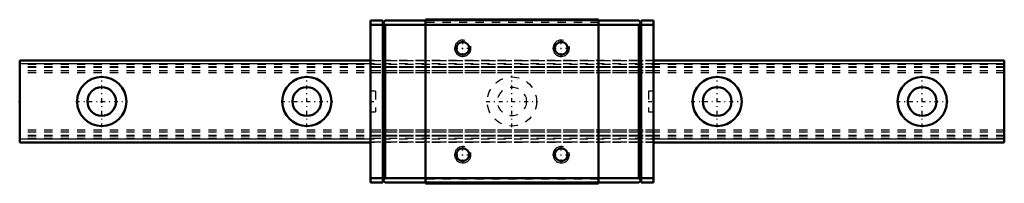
# Model space of a CAD drawing. Header units: millimetres. Extents: x -10 to 110, y -10 to 10.
import ezdxf

# ---------------------------------------------------------------- set-up
doc = ezdxf.new("R2010")
doc.units = ezdxf.units.MM
doc.linetypes.add('Center', pattern=[1.5, 0.45, -0.5, 0.05, -0.5])
doc.linetypes.add('Dashed', pattern=[2, 1, -1])
for name, color, linetype, lineweight in [('2d ConnectionPoints', 7, 'Continuous', 50), ('AM_0', 7, 'Continuous', 50), ('AM_4', 3, 'Continuous', 25), ('AM_5', 3, 'Continuous', 25), ('AM_7', 7, 'Center', 25), ('AM_9', 6, 'Dashed', 25)]:
    doc.layers.add(name, color=color, linetype=linetype, lineweight=lineweight)

# ---------------------------------------------------------------- blocks, each defined once
blk = doc.blocks.new('1_HRG10RMUU_1Slider_0_in_HRG10RM1UU120LHMG100W42750001_4')
at = {"layer": 'AM_0'}
for p, q in [((32.75, 9.88), (32.75, -9.88)), ((34.25, 9.88), (32.75, 9.88)), ((34.55, 9.88), (34.25, 9.57)), ((34.25, 9.88), (34.25, -9.88)), ((34.55, 9.38), (34.3, 9.63)), ((39.45, 9.88), (34.55, 9.88)), ((39.45, 10), (39.45, -10)), ((60.55, 10), (39.45, 10)), ((60.55, 10), (60.55, -10)), ((60.55, 9.88), (65.45, 9.88)), ((65.75, 9.57), (65.45, 9.88)), ((65.45, 9.38), (65.7, 9.63)), ((65.75, 9.88), (65.75, -9.88)), ((65.75, 9.88), (67.25, 9.88)), ((67.25, 9.88), (67.25, -9.88)), ((34.25, 9.38), (32.75, 9.38)), ((34.55, -9.38), (34.55, 9.38)), ((39.45, 9.38), (34.55, 9.38)), ((60.55, 9.35), (39.45, 9.35)), ((60.55, 9.38), (65.45, 9.38)), ((65.45, -9.38), (65.45, 9.38)), ((65.75, 9.38), (67.25, 9.38)), ((34.25, -9.38), (32.75, -9.38)), ((34.25, -9.58), (34.55, -9.88)), ((34.3, -9.63), (34.55, -9.38)), ((39.45, -9.38), (34.55, -9.38)), ((60.55, -9.35), (39.45, -9.35)), ((60.55, -9.38), (65.45, -9.38)), ((65.7, -9.63), (65.45, -9.38)), ((65.45, -9.88), (65.75, -9.58)), ((65.75, -9.38), (67.25, -9.38)), ((34.25, -9.88), (32.75, -9.88)), ((39.45, -9.88), (34.55, -9.88)), ((60.55, -10), (39.45, -10)), ((60.55, -9.88), (65.45, -9.88)), ((65.75, -9.88), (67.25, -9.88))]:
    blk.add_line(p, q, dxfattribs=at)
for centre in [(44, 6.5), (56, 6.5), (44, -6.5), (56, -6.5)]:
    blk.add_circle(centre, 0.784, dxfattribs=at)
at = {"layer": 'AM_4'}
for p, q in [((60.55, 9.85), (39.45, 9.85)), ((60.55, -9.85), (39.45, -9.85))]:
    blk.add_line(p, q, dxfattribs=at)
at = {"layer": 'AM_5'}
for centre in [(44, 6.5), (56, 6.5), (44, -6.5), (56, -6.5)]:
    blk.add_arc(centre, 1, 75, 15, dxfattribs=at)
at = {"layer": 'AM_7'}
for p, q in [((44, 5.45), (44, 7.55)), ((56, 5.45), (56, 7.55)), ((42.95, 6.5), (45.05, 6.5)), ((54.95, 6.5), (57.05, 6.5)), ((32.72, 0), (33.41, 0)), ((66.59, 0), (67.28, 0)), ((44, -7.55), (44, -5.45)), ((56, -7.55), (56, -5.45)), ((42.95, -6.5), (45.05, -6.5)), ((54.95, -6.5), (57.05, -6.5))]:
    blk.add_line(p, q, dxfattribs=at)
at = {"layer": 'AM_9'}
for p, q in [((39.45, 9.9), (60.55, 9.9)), ((60.55, 9.65), (39.45, 9.65)), ((34.55, 9.38), (34.25, 9.38)), ((65.45, 9.38), (65.75, 9.38)), ((67.25, 5), (32.75, 5)), ((67.25, 4.96), (32.75, 4.96)), ((67.25, 4.6), (32.75, 4.6)), ((67.25, 4.24), (32.75, 4.24)), ((67.25, 4.16), (32.75, 4.16)), ((67.25, 3.75), (32.75, 3.75)), ((67.25, 3.5), (32.75, 3.5)), ((33.38, 1.25), (32.75, 1.25)), ((33.38, 1.25), (33.38, -1.25)), ((66.62, 1.25), (66.62, -1.25)), ((67.25, 1.25), (66.62, 1.25)), ((32.75, -1.25), (33.38, -1.25)), ((66.62, -1.25), (67.25, -1.25)), ((67.25, -3.5), (32.75, -3.5)), ((67.25, -3.75), (32.75, -3.75)), ((67.25, -4.16), (32.75, -4.16)), ((67.25, -4.24), (32.75, -4.24)), ((67.25, -4.6), (32.75, -4.6)), ((67.25, -4.96), (32.75, -4.96)), ((67.25, -5), (32.75, -5)), ((34.55, -9.38), (34.25, -9.38)), ((60.55, -9.5), (39.45, -9.5)), ((65.45, -9.38), (65.75, -9.38))]:
    blk.add_line(p, q, dxfattribs=at)
blk = doc.blocks.new('2_HRG10RM112010_Rail_0_in_HRG10RM1UU120LHMG100W42750001_4')
at = {"layer": 'AM_0'}
for p, q in [((32.75, 5), (-10, 5)), ((-10, 5), (-10, -5)), ((110, 5), (67.25, 5)), ((110, 5), (110, -5)), ((32.75, -5), (-10, -5)), ((110, -5), (67.25, -5))]:
    blk.add_line(p, q, dxfattribs=at)
for centre, radius in [((0, 0), 3), ((25, 0), 3), ((75, 0), 3), ((100, 0), 3), ((0, 0), 1.75), ((25, 0), 1.75), ((75, 0), 1.75), ((100, 0), 1.75)]:
    blk.add_circle(centre, radius, dxfattribs=at)
at = {"layer": 'AM_4'}
for p, q in [((32.75, 4.6), (-10, 4.6)), ((110, 4.6), (67.25, 4.6)), ((32.75, -4.6), (-10, -4.6)), ((110, -4.6), (67.25, -4.6))]:
    blk.add_line(p, q, dxfattribs=at)
at = {"layer": 'AM_7'}
for p, q in [((0, -3.15), (0, 3.15)), ((25, -3.15), (25, 3.15)), ((50, -3.15), (50, 3.15)), ((75, -3.15), (75, 3.15)), ((100, -3.15), (100, 3.15)), ((-3.15, 0), (3.15, 0)), ((21.85, 0), (28.15, 0)), ((46.85, 0), (53.15, 0)), ((71.85, 0), (78.15, 0)), ((96.85, 0), (103.15, 0))]:
    blk.add_line(p, q, dxfattribs=at)
at = {"layer": 'AM_9'}
for p, q in [((110, 4.96), (-10, 4.96)), ((67.25, 5), (32.75, 5)), ((110, 4.5), (-10, 4.5)), ((110, 4.24), (-10, 4.24)), ((110, 4.16), (-10, 4.16)), ((110, 3.75), (-10, 3.75)), ((67.25, 4.6), (32.75, 4.6)), ((110, 3.5), (-10, 3.5)), ((110, -3.5), (-10, -3.5)), ((110, -3.75), (-10, -3.75)), ((110, -4.16), (-10, -4.16)), ((110, -4.24), (-10, -4.24)), ((110, -4.5), (-10, -4.5)), ((67.25, -4.6), (32.75, -4.6)), ((110, -4.96), (-10, -4.96)), ((67.25, -5), (32.75, -5))]:
    blk.add_line(p, q, dxfattribs=at)
for radius in [3, 1.75]:
    blk.add_circle((50, 0), radius, dxfattribs=at)

msp = doc.modelspace()

# ---------------------------------------------------------------- linework, layer by layer
at = {"layer": '2d ConnectionPoints'}
for p in [(-10, 0), (0, 0), (0, 0)]:
    msp.add_point(p, dxfattribs=at)

# ---------------------------------------------------------------- block references
for name in ['1_HRG10RMUU_1Slider_0_in_HRG10RM1UU120LHMG100W42750001_4', '2_HRG10RM112010_Rail_0_in_HRG10RM1UU120LHMG100W42750001_4']:
    msp.add_blockref(name, (0, 0))

doc.saveas('drawing.dxf')
